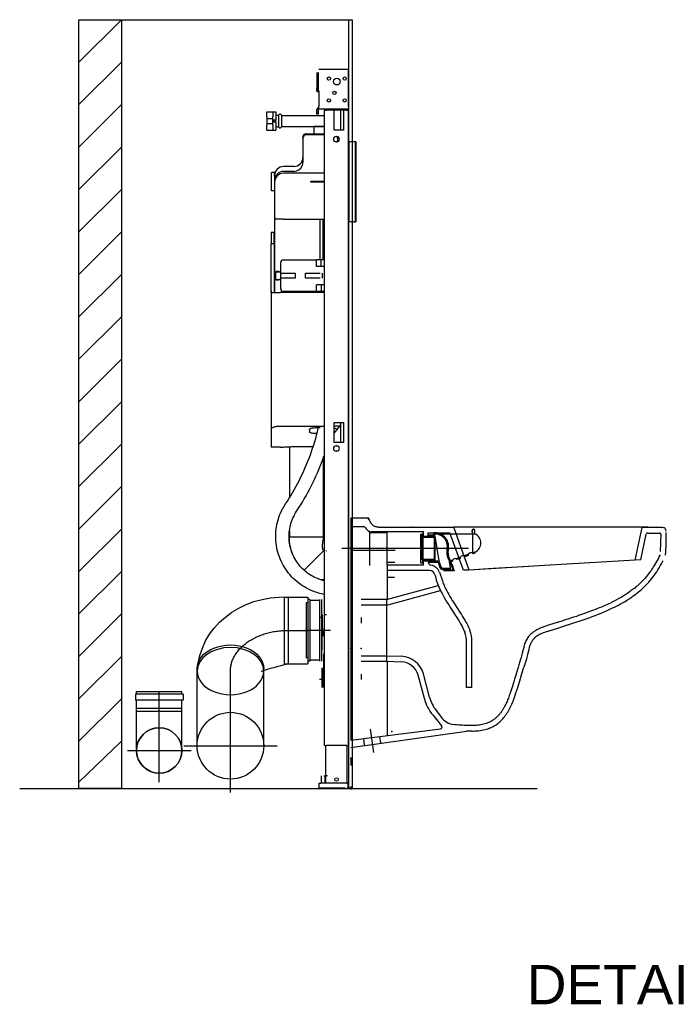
# Model space of a CAD drawing. Header units: millimetres. Extents: x -63669 to 19810, y 5754 to 49638.
# Tile 12 of 16: x 14995 to 16083, y 12553 to 14177. Entities that reach past the tile are written whole.
import ezdxf
from ezdxf.enums import TextEntityAlignment as Align

# ---------------------------------------------------------------- set-up
doc = ezdxf.new("R2010")
doc.units = ezdxf.units.MM
doc.header["$LTSCALE"] = 50
for name, pattern in [('2322109', [10, 5, -2, 1, -2]), ('CENTER2', [28.575, 19.05, -3.175, 3.175, -3.175]), ('DASHED', [0.75, 0.5, -0.25])]:
    doc.linetypes.add(name, pattern=pattern)
doc.layers.add('GEB-BEZUG', color=2, linetype='Continuous', lineweight=25, true_color=0xffff00)
for name, color, linetype in [('LAYER01', 15, 'Continuous'), ('LAYER74', 4, 'DASHED'), ('sanitair', 2, 'Continuous'), ('WL524---_D', 192, 'Continuous'), ('WL524---_HARTLIJN', 7, 'Continuous')]:
    doc.layers.add(name, color=color, linetype=linetype)
doc.styles.add('BURO-018', font='ISO96.shx', dxfattribs={"height": 90})
doc.styles.get("Standard").update_dxf_attribs({"font": 'ARIAL.TTF'})

# ---------------------------------------------------------------- blocks, each defined once
blk = doc.blocks.new('Einfügepunkt')
at = {"layer": 'GEB-BEZUG'}
for p, q in [((-0.7, -0.7), (0.7, 0.7)), ((-0.7, 0.7), (0.7, -0.7))]:
    blk.add_line(p, q, dxfattribs=at)
blk = doc.blocks.new('*U157')
at = {"color": 0, "ltscale": 10}
blk.add_circle((0, 0, 64), 37.5, dxfattribs=at)
at = {"layer": 'WL524---_HARTLIJN', "linetype": 'CENTER2'}
for p, q in [((0, 52.5, 64), (0, -52.5, 64)), ((-52.5, 0, 64), (52.5, 0, 64))]:
    blk.add_line(p, q, dxfattribs=at)
blk.add_circle((0, 0, 64), 0.075, dxfattribs=at)
at = {"layer": 'WL524---_D', "color": 1, "style": 'BURO-018'}
blk.add_attdef('POSNR', text='', height=90, dxfattribs=at).set_placement((0, 0), align=Align.MIDDLE)
blk = doc.blocks.new('*U158')
at = {"color": 0, "ltscale": 10}
for p, q in [((-37.5, 0), (-37.5, 70)), ((-37.5, 70), (37.5, 70)), ((37.5, 0), (37.5, 70))]:
    blk.add_line(p, q, dxfattribs=at)
blk.add_arc((0, 0), 37.5, 0.18, 0, dxfattribs=at)
at = {"layer": 'WL524---_HARTLIJN', "linetype": 'CENTER2'}
blk.add_line((0, 0), (0, 70), dxfattribs=at)
blk.add_circle((0, 0), 0.075, dxfattribs=at)
at = {"layer": 'WL524---_D', "color": 1, "style": 'BURO-018'}
blk.add_attdef('POSNR', text='', height=90, dxfattribs=at).set_placement((0, 0), align=Align.MIDDLE)
blk = doc.blocks.new('*U159')
at = {"color": 0, "ltscale": 10}
for p, q in [((0, 37.5), (18.7, 37.5)), ((0, -37.5), (0, 37.5)), ((28.7, 37.5), (33.2, 37.5)), ((33.2, 37.5), (33.2, -37.5)), ((0, -37.5), (18.7, -37.5)), ((28.7, -37.5), (33.2, -37.5))]:
    blk.add_line(p, q, dxfattribs=at)
at = {"layer": 'WL524---_HARTLIJN', "linetype": 'CENTER2'}
blk.add_line((0, 0), (33.2, 0), dxfattribs=at)
at = {"layer": 'WL524---_D', "color": 1, "style": 'BURO-018'}
blk.add_attdef('POSNR', text='', height=90, dxfattribs=at).set_placement((0, 0), align=Align.MIDDLE)
blk = doc.blocks.new('*U160')
at = {"color": 0, "ltscale": 10}
for p, q in [((1.5, 39.375), (-8.5, 39.375)), ((-8.5, -39.375), (-8.5, 39.375)), ((1.5, -39.375), (1.5, 39.375)), ((1.5, -39.375), (-8.5, -39.375))]:
    blk.add_line(p, q, dxfattribs=at)
at = {"layer": 'WL524---_D', "color": 1, "style": 'BURO-018'}
blk.add_attdef('POSNR', text='', height=90, dxfattribs=at).set_placement((0, 0), align=Align.MIDDLE)
blk = doc.blocks.new('*U161')
at = {"color": 0, "ltscale": 10}
for p, q in [((0, 55, 190.2), (38.8, 55, 190.2)), ((0, -55, 190.2), (0, 55, 190.2)), ((38.8, 55, 190.2), (38.8, -55, 190.2)), ((0, -55, 190.2), (38.8, -55, 190.2))]:
    blk.add_line(p, q, dxfattribs=at)
at = {"layer": 'WL524---_HARTLIJN', "linetype": 'CENTER2'}
blk.add_line((0, 0, 190.2), (38.8, 0, 190.2), dxfattribs=at)
at = {"layer": 'WL524---_D', "color": 1, "style": 'BURO-018'}
blk.add_attdef('POSNR', text='', height=90, dxfattribs=at).set_placement((0, 0), align=Align.MIDDLE)
blk = doc.blocks.new('*U162')
at = {"color": 0, "ltscale": 10}
blk.add_line((55, -95, 190.2), (-55, -95, 190.2), dxfattribs=at)
for start_param, end_param in [(0, 3.141593), (3.141593, 6.283185)]:
    blk.add_ellipse((-67.2, 0, 190.2), major_axis=(0, 55), ratio=0.707107, start_param=start_param, end_param=end_param, dxfattribs=at)
at = {"color": 0, "ltscale": 10, "extrusion": (-4.44748e-48, -2.46519e-32, -1)}
blk.add_ellipse((-77.2, -91.7, 190.2), major_axis=(-16, -146.2), ratio=0.898836, start_param=3.096329, end_param=4.637114, dxfattribs=at)
at = {"color": 0, "ltscale": 10, "extrusion": (-4.10537e-48, -2.46519e-32, -1)}
blk.add_ellipse((-55.8, -97.3, 190.2), major_axis=(11.8, -46.4), ratio=0.029178, start_param=2.725689, end_param=4.669626, dxfattribs=at)
at = {"layer": 'WL524---_HARTLIJN', "linetype": 'CENTER2', "extrusion": (-4.52848e-48, -2.46519e-32, -1)}
blk.add_ellipse((-67.2, -95, 190.2), major_axis=(0, -95), ratio=0.707107, start_param=3.141593, end_param=4.712389, dxfattribs=at)
at = {"layer": 'WL524---_D', "color": 1, "style": 'BURO-018'}
blk.add_attdef('POSNR', text='', height=90, dxfattribs=at).set_placement((0, 0), align=Align.MIDDLE)
blk = doc.blocks.new('*U171')
at = {"color": 0, "ltscale": 10}
for p, q in [((-55, 0), (-55, 127.3)), ((55, 0), (55, 127.3))]:
    blk.add_line(p, q, dxfattribs=at)
at = {"color": 0, "ltscale": 10, "extrusion": (0, 0, -1)}
blk.add_ellipse((0, 127.3), major_axis=(-55, 0), ratio=0.707107, start_param=0, end_param=3.141593, dxfattribs=at)
at = {"layer": 'WL524---_HARTLIJN', "linetype": 'CENTER2'}
blk.add_line((0, 0), (0, 127.3), dxfattribs=at)
blk.add_circle((0, 0), 0.075, dxfattribs=at)
at = {"layer": 'WL524---_D', "color": 1, "linetype": '2322109', "style": 'BURO-018'}
blk.add_attdef('POSNR', text='', height=90, dxfattribs=at).set_placement((0, 0), align=Align.MIDDLE)
blk = doc.blocks.new('*U172')
at = {"color": 0, "ltscale": 10}
blk.add_circle((0, 0, -84), 55, dxfattribs=at)
at = {"layer": 'WL524---_HARTLIJN', "linetype": 'CENTER2'}
for p, q in [((41.1, -65.1, -84), (-41.1, 65.1, -84)), ((-65.1, -41.1, -84), (65.1, 41.1, -84))]:
    blk.add_line(p, q, dxfattribs=at)
blk.add_circle((0, 0, -84), 0.075, dxfattribs=at)
at = {"layer": 'WL524---_D', "color": 1, "linetype": '2322109', "style": 'BURO-018'}
blk.add_attdef('POSNR', text='', height=90, dxfattribs=at).set_placement((0, 0), align=Align.MIDDLE)

msp = doc.modelspace()

# ---------------------------------------------------------------- linework, layer by layer
at = {"color": 7, "ltscale": 0.016363}
msp.add_line((15711.2, 13339.6), (15710.7, 13340.1), dxfattribs=at)
at = {"color": 7}
msp.add_line((15601, 13275.6), (15601, 13251.9), dxfattribs=at)
for p in [(15641, 13340.1), (15541, 13140.1), (15558, 13140.1), (15541, 12959.1), (15541, 12959.1)]:
    msp.add_point(p, dxfattribs=at)
at = {"layer": 'LAYER01', "color": 1, "linetype": 'Continuous'}
msp.add_lwpolyline([(15572.7, 13277), (15572.7, 13332)], dxfattribs=at)
at = {"layer": 'LAYER74', "color": 7, "linetype": 'Continuous'}
for p, q in [((15485, 14089.9), (15485, 14063.9)), ((15487, 14089.9), (15487, 14063.9)), ((15537.5, 14095.1), (15488.5, 14095.1)), ((15537.5, 14034.1), (15537.5, 14095.1)), ((15485, 14063.9), (15487, 14063.9)), ((15485, 14060.1), (15485, 14063.9)), ((15487, 14063.9), (15487, 14060.1)), ((15485, 14060.1), (15485, 14058.1)), ((15487, 14060.1), (15485, 14060.1)), ((15488, 14058.1), (15485, 14058.1)), ((15487, 14060.1), (15488, 14060.1)), ((15488, 14060.1), (15488.5, 14060.1)), ((15488, 14058.1), (15488.5, 14058.1)), ((15488.5, 14060.1), (15488.5, 14034.1)), ((15488, 14032.1), (15488.5, 14032.1)), ((15488.5, 14030.1), (15488.5, 14034.1)), ((15537.5, 14034.1), (15537.5, 14030.1)), ((15402.5, 14025.1), (15412.5, 14025.1)), ((15402.5, 14017.1), (15402.5, 14025.1)), ((15402.5, 14017.1), (15402.5, 14014.4)), ((15402.5, 14014.4), (15402.5, 14005.9)), ((15402.5, 14014.4), (15412.5, 14014.4)), ((15412.5, 14025.1), (15412.5, 14017.1)), ((15412.5, 14025.1), (15417.5, 14025.1)), ((15412.5, 14014.4), (15412.5, 14017.1)), ((15412.5, 14005.9), (15412.5, 14014.4)), ((15417.5, 14025.1), (15417.5, 14011.6)), ((15417.5, 14019.6), (15422.5, 14019.6)), ((15422.5, 14000.1), (15422.5, 14020.1)), ((15427.5, 14019.1), (15425, 14021.3)), ((15427.5, 14001.1), (15427.5, 14019.1)), ((15427.5, 14019.1), (15497.5, 14019.1)), ((15485, 14025.4), (15485, 14029.1)), ((15485, 14021.6), (15485, 14025.4)), ((15485, 14025.4), (15487, 14025.4)), ((15487, 14021.6), (15485, 14021.6)), ((15487, 14029.1), (15487, 14025.4)), ((15487, 14025.4), (15487, 14021.6)), ((15488.5, 14030.1), (15488, 14030.1)), ((15488.5, 14030.1), (15498, 14030.1)), ((15497.5, 14028.1), (15498, 14028.1)), ((15497.5, 12980.1), (15497.5, 14028.1)), ((15498, 14028.1), (15498, 14030.1)), ((15498, 14030.1), (15537.5, 14030.1)), ((15498.5, 14028.1), (15498, 14028.1)), ((15498.5, 14028.1), (15501, 14028.1)), ((15513.7, 14028.1), (15501, 14028.1)), ((15529.3, 14028.1), (15513.7, 14028.1)), ((15513.7, 13995.1), (15513.7, 14028.1)), ((15524, 14028.1), (15524, 13995.1)), ((15529.3, 14028.1), (15529.3, 13995.1)), ((15534, 14028.1), (15529.3, 14028.1)), ((15534, 14028.1), (15536.4, 14028.1)), ((15537.5, 14028.1), (15536.4, 14028.1)), ((15537.5, 14030.1), (15537.5, 14028.1)), ((15537.5, 12980.1), (15537.5, 14028.1)), ((15402.5, 14005.9), (15412.5, 14005.9)), ((15402.5, 14005.9), (15402.5, 14003.1)), ((15402.5, 13995.1), (15402.5, 14003.1)), ((15414.8, 14011.6), (15412.5, 14011.6)), ((15412.5, 14008.6), (15414.8, 14008.6)), ((15412.5, 14003.1), (15412.5, 14005.9)), ((15412.5, 14003.1), (15412.5, 13995.1)), ((15417.5, 14011.6), (15414.8, 14011.6)), ((15414.8, 14008.6), (15414.8, 14011.6)), ((15414.8, 14008.6), (15417.5, 14008.6)), ((15417.5, 14010.1), (15417.5, 14011.6)), ((15417.5, 14008.6), (15417.5, 14010.1)), ((15417.5, 14008.6), (15417.5, 13995.1)), ((15417.5, 14000.6), (15422.5, 14000.6)), ((15427.5, 14001.1), (15425, 13999)), ((15427.5, 14001.1), (15497.5, 14001.1)), ((15480.8, 14001.1), (15480.7, 14001)), ((15497.5, 14001), (15480.7, 14001)), ((15480.7, 13989.1), (15480.7, 14001)), ((15402.5, 13995.1), (15412.5, 13995.1)), ((15412.5, 13995.1), (15417.5, 13995.1)), ((15462.2, 13982.1), (15462.2, 13984.1)), ((15462.2, 13982.1), (15462.2, 13942.1)), ((15467.2, 13989.1), (15497.5, 13989.1)), ((15497.5, 13987.1), (15467.2, 13987.1)), ((15529.3, 13995.1), (15513.7, 13995.1)), ((15516.7, 13984.4), (15518.2, 13984.4)), ((15519.2, 13984.1), (15519.2, 13982.1)), ((15519.2, 13982.1), (15519.2, 13976)), ((15518.2, 13975.9), (15516.7, 13975.9)), ((15537.5, 13977.1), (15538.2, 13977.1)), ((15538.2, 13975.1), (15543.2, 13977.1)), ((15538.2, 13843.1), (15538.2, 13977.1)), ((15543.2, 13975.1), (15548.2, 13977.1)), ((15543.2, 13977.1), (15543.2, 13843.1)), ((15548.2, 13977.1), (15548.2, 13843.1)), ((15548.2, 13975.1), (15550.2, 13975.9)), ((15550.2, 13844.3), (15550.2, 13975.9)), ((15447.2, 13935.1), (15430.2, 13935.1)), ((15410.2, 13895.1), (15410.2, 13925.1)), ((15415.2, 13925.1), (15410.2, 13925.1)), ((15415.2, 13920.1), (15415.2, 13925.1)), ((15415.2, 13920.1), (15415.2, 13912.1)), ((15447.2, 13927.1), (15430.2, 13927.1)), ((15497.5, 13924.1), (15430.2, 13924.1)), ((15415.2, 13912.1), (15415.2, 13909.1)), ((15415.2, 13909.1), (15415.2, 13851.6)), ((15474.9, 13909.4), (15474.9, 13910.9)), ((15474.9, 13910.9), (15497.5, 13910.9)), ((15497.5, 13909.4), (15474.9, 13909.4)), ((15415.2, 13895.1), (15410.2, 13895.1)), ((15415.2, 13851.6), (15415.2, 13727.3)), ((15430.2, 13848.1), (15419.8, 13848.1)), ((15430.2, 13848.1), (15497.5, 13848.1)), ((15490.6, 13781.1), (15490.6, 13848.1)), ((15495.2, 13848.1), (15495.2, 13781.1)), ((15537.5, 13843.1), (15538.2, 13843.1)), ((15538.2, 13845.1), (15543.2, 13843.1)), ((15543.2, 13845.1), (15548.2, 13843.1)), ((15548.2, 13845.1), (15550.2, 13844.3)), ((15409.7, 13826.1), (15409.7, 13807.7)), ((15414.7, 13826.1), (15409.7, 13826.1)), ((15414.7, 13807.7), (15414.7, 13826.1)), ((15409.7, 13732.1), (15409.7, 13807.7)), ((15414.7, 13807.7), (15409.7, 13807.7)), ((15414.7, 13807.7), (15414.7, 13732.1)), ((15425.5, 13759.1), (15425.5, 13777.1)), ((15429.5, 13781.1), (15484.7, 13781.1)), ((15492, 13781.1), (15484.7, 13781.1)), ((15484.7, 13770.1), (15484.7, 13781.1)), ((15492, 13770.1), (15492, 13781.1)), ((15497.5, 13781.1), (15492, 13781.1)), ((15417.6, 13761.6), (15423.8, 13761.6)), ((15417.6, 13748.7), (15417.6, 13761.6)), ((15425.3, 13761.4), (15425.5, 13761.4)), ((15425.5, 13759.1), (15449.5, 13759.1)), ((15425.5, 13751.1), (15425.5, 13759.1)), ((15449.5, 13759.1), (15449.5, 13751.1)), ((15466.5, 13751.1), (15466.5, 13759.1)), ((15466.5, 13759.1), (15490.5, 13759.1)), ((15492, 13770.1), (15484.7, 13770.1)), ((15497.5, 13770.1), (15492, 13770.1)), ((15494, 13759.1), (15494, 13751.1)), ((15417.6, 13748.7), (15423.8, 13748.7)), ((15425.3, 13748.9), (15425.5, 13748.9)), ((15425.5, 13733.1), (15425.5, 13751.1)), ((15449.5, 13751.1), (15425.5, 13751.1)), ((15490.5, 13751.1), (15466.5, 13751.1)), ((15492, 13740.1), (15484.7, 13740.1)), ((15484.7, 13729.1), (15484.7, 13740.1)), ((15492, 13740.1), (15492, 13729.1)), ((15497.5, 13740.1), (15492, 13740.1)), ((15409.7, 13729.9), (15409.7, 13732.1)), ((15409.7, 13729.9), (15409.7, 13502.1)), ((15410.4, 13727.1), (15424.7, 13727.1)), ((15414.7, 13732.1), (15414.7, 13729.9)), ((15497.5, 13727.1), (15424.7, 13727.1)), ((15484.7, 13729.1), (15429.5, 13729.1)), ((15492, 13729.1), (15484.7, 13729.1)), ((15490.6, 13727.1), (15490.6, 13729.1)), ((15497.5, 13729.1), (15492, 13729.1)), ((15495.2, 13729.1), (15495.2, 13727.1)), ((15513.7, 13513.1), (15529.3, 13513.1)), ((15513.7, 13480.1), (15513.7, 13513.1)), ((15524, 13513.1), (15524, 13480.1)), ((15529.3, 13513.1), (15529.3, 13480.1)), ((15409.7, 13502.1), (15409.7, 13472.1)), ((15424.7, 13507.1), (15497.5, 13507.1)), ((15472.7, 13501.2), (15472.7, 13497.5)), ((15482.7, 13504.4), (15490.8, 13504.4)), ((15485.4, 13494.7), (15482.7, 13494.7)), ((15522.6, 13507.1), (15513.7, 13507.1)), ((15518.1, 13501.5), (15513.7, 13496)), ((15522.6, 13507.1), (15518.1, 13501.5)), ((15524, 13508.8), (15522.6, 13507.1)), ((15529.3, 13480.1), (15513.7, 13480.1)), ((15425.2, 13472.1), (15409.7, 13472.1)), ((15439.7, 13472.9), (15439.7, 13388.4)), ((15516.7, 13474.4), (15518.2, 13474.4)), ((15518.2, 13465.9), (15516.7, 13465.9)), ((15495.7, 13453.8), (15495.7, 13324.3)), ((15439.7, 13333.5), (15439.7, 13324.3)), ((15439.7, 13324.3), (15495.7, 13324.3)), ((15464, 13269.3), (15496.4, 13301.7)), ((15494.5, 13174.1), (15494.5, 13196.1)), ((15498, 13196.1), (15501, 13196.1)), ((15494.5, 13169.5), (15494.5, 13174.1)), ((15493.2, 13165.1), (15493.2, 13162.6)), ((15497.5, 13165.1), (15493.2, 13165.1)), ((15493.2, 13162.6), (15493.2, 13161.6)), ((15497.5, 13162.6), (15493.2, 13162.6)), ((15493.2, 13161.6), (15493.2, 13137.9)), ((15493.2, 13161.6), (15496, 13161.6)), ((15496, 13131.6), (15496, 13107.9)), ((15497.5, 13127.6), (15496, 13127.6)), ((15493.2, 13107.9), (15496, 13107.9)), ((15493.2, 13107.9), (15493.2, 13076.1)), ((15496, 13076.1), (15496, 13107.9)), ((15497.5, 12980.1), (15501, 12980.1)), ((15500, 12918.1), (15500, 12980.1)), ((15534, 12980.1), (15501, 12980.1)), ((15534, 12980.1), (15537.5, 12980.1)), ((15535, 12918.1), (15535, 12980.1)), ((15493, 12918.1), (15493, 12930.1)), ((15496.5, 12930.1), (15499, 12930.1)), ((15499, 12918.1), (15499, 12930.1)), ((15502.5, 12930.1), (15499, 12930.1)), ((15489, 12918.1), (15491.5, 12918.1)), ((15489, 12910.1), (15489, 12918.1)), ((15532, 12910.1), (15489, 12910.1)), ((15534.5, 12918.1), (15491.5, 12918.1)), ((15534.5, 12918.1), (15537, 12918.1)), ((15540, 12910.1), (15535, 12910.1)), ((15537, 12910.1), (15537, 12918.1)), ((15538, 12910.1), (15540.5, 12910.1)), ((15541, 12912.6), (15541, 12907.6))]:
    msp.add_line(p, q, dxfattribs=at)
at = {"layer": 'LAYER74', "color": 1, "linetype": 'Continuous'}
for p, q in [((15470.2, 13221.1), (15470.2, 13119.1)), ((15473.7, 13221.1), (15470.2, 13221.1)), ((15473.7, 13221.1), (15473.7, 13119.1)), ((15489.2, 13219.2), (15473.7, 13219.2)), ((15489.2, 13221.1), (15489.2, 13119.1)), ((15492.7, 13221.1), (15492.7, 13119.1)), ((15467.4, 13215.3), (15467.4, 13124.9)), ((15470.2, 13215.3), (15467.4, 13215.3)), ((15467.4, 13215.3), (15467.4, 13124.9)), ((15492.7, 13191.1), (15489.2, 13191.1)), ((15494.5, 13189.2), (15492.7, 13189.2)), ((15507.6, 13170.1), (15466.3, 13170.1)), ((15470.2, 13124.9), (15467.4, 13124.9)), ((15473.7, 13119.1), (15470.2, 13119.1)), ((15489.2, 13121), (15473.7, 13121)), ((15492.7, 13089.1), (15489.2, 13089.1)), ((15493.2, 13091), (15492.7, 13091))]:
    msp.add_line(p, q, dxfattribs=at)
for points in [[(15162.5, 14177.2), (15092.5, 14107.2)], [(15162.5, 14177.2), (15543.5, 14176.9)], [(15537.5, 14176.9), (15537.5, 12909.5)], [(15543.5, 14176.9), (15543.5, 12909.5)], [(15162.5, 14107.2), (15092.5, 14037.2)], [(15162.5, 14037.2), (15092.5, 13967.2)], [(15162.5, 13967.2), (15092.5, 13897.2)], [(15162.5, 13897.2), (15092.5, 13827.2)], [(15162.5, 13827.2), (15092.5, 13757.2)], [(15162.5, 13757.2), (15092.5, 13687.2)], [(15162.5, 13687.2), (15092.5, 13617.2)], [(15162.5, 13617.2), (15092.5, 13547.2)], [(15162.5, 13547.2), (15092.5, 13477.2)], [(15162.5, 13477.2), (15092.5, 13407.2)], [(15162.5, 13407.2), (15092.5, 13337.2)], [(15162.5, 13337.2), (15092.5, 13267.2)], [(15162.5, 13267.2), (15092.5, 13197.2)], [(15162.5, 13197.2), (15092.5, 13127.2)], [(15541, 13199.6), (15541, 13080.6)], [(15162.5, 13127.2), (15092.5, 13057.2)], [(15162.5, 13057.2), (15092.5, 12987.2)], [(15162.5, 12987.2), (15092.5, 12919.5)]]:
    msp.add_lwpolyline(points, dxfattribs=at)
at = {"layer": 'LAYER74', "color": 2, "linetype": 'Continuous'}
msp.add_lwpolyline([(15162.5, 12909.5), (15092.5, 12909.5), (15092.5, 14177.2), (15162.5, 14177.2)], close=True, dxfattribs=at)
msp.add_lwpolyline([(14994.7, 12909.5), (15848.9, 12909.5)], dxfattribs=at)
at = {"layer": 'LAYER74', "color": 7, "linetype": 'Continuous'}
for centre, radius in [((15505, 14080.1), 2.7), ((15518, 14075.1), 5.5), ((15531, 14080.1), 2.7), ((15505, 14044.1), 2.7), ((15514, 14056.6), 2.7), ((15531, 14044.1), 2.7), ((15517.5, 12924.1), 3)]:
    msp.add_circle(centre, radius, dxfattribs=at)
for centre, radius, start, end in [((15488, 14029.1), 3, 90, 180), ((15424, 14020.1), 1.5, 49.7189, 180), ((15488, 14029.1), 1, 90, 180), ((15424, 14000.1), 1.5, 180, 310.2811), ((15467.2, 13984.1), 5, 90, 180), ((15467.2, 13982.1), 5, 90, 180), ((15516.7, 13980.1), 4.25, 90, 270), ((15518.2, 13980.1), 4.25, 270, 90), ((15514.2, 13982.1), 5, 0, 26.469), ((15514.2, 13984.1), 5, 0, 1.6381), ((15447.2, 13950.1), 15, 270, 0), ((15430.2, 13920.1), 15, 90, 180), ((15447.2, 13942.1), 15, 270, 336.9361), ((15447.2, 13942.1), 15, 336.9361, 0), ((15430.2, 13912.1), 15, 90, 180), ((15430.2, 13909.1), 15, 90, 180), ((15418.7, 13851.6), 3.5, 180, 229.2914), ((15429.5, 13777.1), 4, 90, 180), ((15429.5, 13733.1), 4, 180, 270), ((15516.7, 13470.1), 4.25, 90, 270), ((15518.2, 13470.1), 4.25, 270, 90), ((15501.2, 13303), 1.85, 225, 263.7937), ((15497.7, 13303), 49.2, 258.0151, 269.7669)]:
    msp.add_arc(centre, radius, start, end, dxfattribs=at)
for centre, major_axis, start_param, end_param in [((15476.7, 13140.1), (0, 56), 5.28723, 5.364766), ((15498.5, 13175.4), (0, 9), 2.145637, 2.851063), ((15476.7, 13140.1), (0, 53.4), 5.28723, 5.296731), ((15498.5, 13175.4), (0, 11.6), 2.145637, 2.918397)]:
    msp.add_ellipse(centre, major_axis=major_axis, ratio=0.4, start_param=start_param, end_param=end_param, dxfattribs=at)
for points, knots in [([(15419.8, 13848.1), (15419.7, 13848.1), (15419.6, 13848.1), (15418.7, 13848.1), (15418.1, 13848.2), (15417, 13848.5), (15416.7, 13848.7), (15416.4, 13849)], [1.1596371, 1.1596371, 1.1596371, 1.1596371, 1.1939087, 1.1939087, 1.5264128, 1.5264128, 1.7874623, 1.7874623, 1.7874623, 1.7874623]), ([(15417.6, 13761.6), (15417.9, 13761.9), (15418.2, 13762.2), (15418.9, 13762.5), (15419.4, 13762.6), (15420.5, 13762.6), (15421.2, 13762.5), (15422.5, 13762.1), (15423.1, 13761.9), (15423.7, 13761.6)], [0.332856, 0.332856, 0.332856, 0.332856, 0.5006297, 0.5006297, 0.6890824, 0.6890824, 0.9390304, 0.9390304, 1.1428765, 1.1428765, 1.1428765, 1.1428765]), ([(15423.7, 13761.6), (15423.7, 13761.6), (15423.8, 13761.6), (15424.1, 13761.5), (15424.3, 13761.4), (15424.8, 13761.4), (15425.1, 13761.4), (15425.5, 13761.4)], [0.8625651, 0.8625651, 0.8625651, 0.8625651, 0.880035, 0.880035, 0.9491265, 0.9491265, 1.0527101, 1.0527101, 1.0527101, 1.0527101]), ([(15423.7, 13748.6), (15423.2, 13748.4), (15422.8, 13748.2), (15421.4, 13747.8), (15420.6, 13747.6), (15419.4, 13747.6), (15418.9, 13747.7), (15418.1, 13748.1), (15417.8, 13748.3), (15417.6, 13748.7)], [2.2525557, 2.2525557, 2.2525557, 2.2525557, 2.4062753, 2.4062753, 2.7074884, 2.7074884, 2.9049372, 2.9049372, 3.0642227, 3.0642227, 3.0642227, 3.0642227]), ([(15425.5, 13748.9), (15425.1, 13748.9), (15424.8, 13748.9), (15424.3, 13748.8), (15424.1, 13748.7), (15423.8, 13748.7), (15423.7, 13748.6), (15423.7, 13748.6)], [0.4554321, 0.4554321, 0.4554321, 0.4554321, 0.5590157, 0.5590157, 0.6281072, 0.6281072, 0.645577, 0.645577, 0.645577, 0.645577]), ([(15410.4, 13727.1), (15410.2, 13727.1), (15410, 13727.2), (15409.8, 13727.7), (15409.7, 13728.1), (15409.7, 13728.9), (15409.7, 13729.4), (15409.7, 13729.9)], [2.3674867, 2.3674867, 2.3674867, 2.3674867, 2.5590907, 2.5590907, 2.7506946, 2.7506946, 2.9121624, 2.9121624, 2.9121624, 2.9121624]), ([(15414.7, 13729.9), (15414.7, 13729.4), (15414.7, 13728.9), (15414.8, 13728.1), (15414.9, 13727.7), (15415.2, 13727.2), (15415.5, 13727.1), (15415.8, 13727.1)], [0.2159614, 0.2159614, 0.2159614, 0.2159614, 0.378202, 0.378202, 0.5743889, 0.5743889, 0.7705758, 0.7705758, 0.7705758, 0.7705758]), ([(15409.7, 13502.1), (15409.7, 13502.7), (15410.1, 13503.4), (15411.6, 13504.6), (15412.8, 13505.2), (15414.8, 13505.9), (15415.6, 13506.1), (15417.2, 13506.4), (15418.1, 13506.6), (15419.9, 13506.8), (15420.8, 13506.9), (15422.8, 13507.1), (15423.7, 13507.1), (15424.7, 13507.1)], [-2.320696, -2.320696, -2.320696, -2.320696, -1.724235, -1.724235, -1.127774, -1.127774, -0.84583, -0.84583, -0.563887, -0.563887, -0.281943, -0.281943, 0, 0, 0, 0]), ([(15433.4, 13378.6), (15441.8, 13391.2), (15449.4, 13404.4), (15463.1, 13431.5), (15469.2, 13445.4), (15479.6, 13474), (15484, 13488.5), (15487.6, 13503.7), (15487.7, 13504), (15487.8, 13504.4)], [5.6974998, 5.6974998, 5.6974998, 5.6974998, 5.8146369, 5.8146369, 5.931774, 5.931774, 6.0489111, 6.0489111, 6.0517889, 6.0517889, 6.0517889, 6.0517889]), ([(15472.7, 13501.2), (15472.7, 13501.6), (15472.9, 13502), (15474, 13502.8), (15474.8, 13503.2), (15476.6, 13503.7), (15477.7, 13504), (15480.1, 13504.3), (15481.4, 13504.4), (15482.7, 13504.4)], [-1.544883, -1.544883, -1.544883, -1.544883, -1.148335, -1.148335, -0.751788, -0.751788, -0.375894, -0.375894, 0, 0, 0, 0]), ([(15482.7, 13494.7), (15481.4, 13494.7), (15480.1, 13494.8), (15477.7, 13495.1), (15476.5, 13495.3), (15474.8, 13495.8), (15474, 13496.1), (15472.9, 13496.8), (15472.7, 13497.2), (15472.7, 13497.5)], [3.076716, 3.076716, 3.076716, 3.076716, 3.452552, 3.452552, 3.828387, 3.828387, 4.220917, 4.220917, 4.613447, 4.613447, 4.613447, 4.613447]), ([(15513.7, 13503.9), (15514.2, 13503.7), (15514.7, 13503.6), (15516.1, 13503.2), (15516.9, 13502.8), (15517.8, 13502.1), (15518, 13501.8), (15518.1, 13501.5)], [0.559807, 0.559807, 0.559807, 0.559807, 0.7517877, 0.7517877, 1.1483354, 1.1483354, 1.4346918, 1.4346918, 1.4346918, 1.4346918]), ([(15425.2, 13472.1), (15425.2, 13472.1), (15425.4, 13472.1), (15426.5, 13472.2), (15427.3, 13472.3), (15429.5, 13472.4), (15430.9, 13472.5), (15434, 13472.6), (15435.7, 13472.7), (15439.5, 13472.9), (15441.6, 13473), (15446.3, 13473.2), (15448.8, 13473.3), (15454, 13473.4), (15456.8, 13473.4), (15462.3, 13473.5), (15465, 13473.5), (15467.7, 13473.5), (15470.4, 13473.5), (15473.1, 13473.5), (15477, 13473.5), (15478.1, 13473.4), (15479.2, 13473.4)], [-6.405724, -6.405724, -6.405724, -6.405724, -5.605009, -5.605009, -4.804294, -4.804294, -4.003578, -4.003578, -3.202863, -3.202863, -2.402147, -2.402147, -1.601432, -1.601432, -0.800716, -0.800716, 0, 0, 0, 0.800716, 0.800716, 1.122705, 1.122705, 1.122705, 1.122705]), ([(15451.7, 13366.4), (15460.6, 13379.8), (15468.6, 13393.7), (15483.1, 13422.3), (15489.5, 13437.1), (15495.9, 13454.4), (15496.7, 13456.6), (15497.5, 13458.9)], [5.6974998, 5.6974998, 5.6974998, 5.6974998, 5.8146369, 5.8146369, 5.931774, 5.931774, 5.9492615, 5.9492615, 5.9492615, 5.9492615]), ([(15497.5, 13229.4), (15490.9, 13230.6), (15484.5, 13232.4), (15468.8, 13238.6), (15459.8, 13244), (15443.9, 13257.3), (15437.1, 13265.2), (15426.2, 13282.9), (15422.2, 13292.5), (15417.4, 13312.7), (15416.7, 13323.1), (15418.5, 13343.7), (15421, 13353.9), (15427.4, 13368.7), (15430.2, 13373.8), (15433.4, 13378.6)], [1.743831, 1.743831, 1.743831, 1.743831, 1.948962, 1.948962, 2.268958, 2.268958, 2.588957, 2.588957, 2.908959, 2.908959, 3.228965, 3.228965, 3.548971, 3.548971, 3.727278, 3.727278, 3.727278, 3.727278]), ([(15497.5, 13251.8), (15493.6, 13252.7), (15489.9, 13253.9), (15478.8, 13258.4), (15471.8, 13262.5), (15459.6, 13272.9), (15454.4, 13279), (15446, 13292.7), (15443, 13300.2), (15439.3, 13315.8), (15438.8, 13323.8), (15440.2, 13339.8), (15442.3, 13347.6), (15447.2, 13359), (15449.3, 13362.8), (15451.7, 13366.4)], [1.795366, 1.795366, 1.795366, 1.795366, 1.953099, 1.953099, 2.273106, 2.273106, 2.593108, 2.593108, 2.913103, 2.913103, 3.233095, 3.233095, 3.553086, 3.553086, 3.727278, 3.727278, 3.727278, 3.727278]), ([(15444, 13298.7), (15442.4, 13303.3), (15441.2, 13308.1), (15440, 13316.7), (15439.7, 13320.5), (15439.7, 13324.3)], [3.605315, 3.605315, 3.605315, 3.605315, 5.066776, 5.066776, 6.21062, 6.21062, 6.21062, 6.21062]), ([(15495.7, 13324.3), (15495.7, 13322.5), (15495.4, 13320.6), (15494.5, 13315.5), (15493.6, 13312.1), (15493.7, 13307.6), (15493.8, 13306.4), (15494.4, 13304.6), (15494.7, 13303.9), (15495.4, 13302.7), (15495.9, 13302.2), (15496.4, 13301.7)], [0, 0, 0, 0, 0.560866, 0.560866, 1.565716, 1.565716, 1.92798, 1.92798, 2.13181, 2.13181, 2.34786, 2.34786, 2.34786, 2.34786])]:
    msp.add_open_spline(points, degree=3, knots=knots, dxfattribs=at)
at = {"layer": 'sanitair'}
for p, q in [((15571, 13355.1), (15541, 13355.1)), ((15541, 13355.1), (15541, 13343.1)), ((15572, 13351.6), (15568.4, 13355.1)), ((15541, 13343.1), (15541, 12989.1)), ((15563.9, 13340.9), (15541, 13340.9)), ((15601, 13332.6), (15575, 13332.6)), ((15587, 13340.1), (15711, 13340.1)), ((15601, 13305.1), (15601, 13332.6)), ((15661, 13332.6), (15601, 13332.6)), ((15661, 13325.6), (15661, 13332.6)), ((15861, 13340.1), (15711, 13340.1)), ((15736.7, 13269.6), (15711, 13340.1)), ((15861, 13340.1), (15711, 13340.1)), ((16031, 13340.1), (15861, 13340.1)), ((16031, 13340.1), (15861, 13340.1)), ((16010.3, 13285.8), (16021.7, 13339.6)), ((16055.7, 13339.6), (16021.7, 13339.6)), ((15601, 13331.1), (15575.1, 13331.1)), ((15601, 13305.1), (15601, 13327.6)), ((15656, 13328.6), (15658, 13328.6)), ((15656, 13328.6), (15656, 13307.1)), ((15658, 13323.1), (15656, 13325.1)), ((15658, 13328.6), (15658, 13323.1)), ((15658, 13328.6), (15660, 13328.6)), ((15680, 13323.1), (15658, 13323.1)), ((15658, 13323.1), (15658, 13307.1)), ((15660, 13328.6), (15659, 13328.6)), ((15660, 13328.6), (15660, 13325.6)), ((15660, 13284.1), (15660, 13326.1)), ((15660, 13325.6), (15669, 13325.6)), ((15660, 13325.6), (15660, 13284.6)), ((15661, 13325.6), (15669, 13325.6)), ((15661, 13325.6), (15669, 13325.6)), ((15669, 13331.1), (15704.7, 13331.1)), ((15669, 13325.6), (15669, 13331.1)), ((15669, 13327.6), (15678, 13327.6)), ((15669, 13327.6), (15669, 13325.6)), ((15669, 13325.6), (15678, 13325.6)), ((15677.5, 13325.6), (15677.5, 13324.1)), ((15677.5, 13325.6), (15679, 13324.1)), ((15677.5, 13324.1), (15680, 13324.1)), ((15678, 13331.3), (15683, 13331.3)), ((15678, 13327.6), (15678, 13331.3)), ((15678, 13327.6), (15678, 13325.6)), ((15678, 13325.6), (15680, 13325.6)), ((15679, 13286.1), (15679, 13324.1)), ((15680, 13325.6), (15680, 13329.7)), ((15682.6, 13329.2), (15680, 13329.7)), ((15680, 13329.3), (15683, 13329.3)), ((15680, 13327.8), (15680, 13329.3)), ((15680, 13325.6), (15686.5, 13284.6)), ((15680, 13324.1), (15680, 13323.1)), ((15680, 13323.1), (15680, 13287.1)), ((15683, 13331.3), (15683, 13329.3)), ((15683, 13329.3), (15716.7, 13329.3)), ((15727.3, 13269.1), (15704.7, 13331.1)), ((15716.7, 13329.3), (15746, 13329.3)), ((16019.6, 13286.3), (16028.6, 13329)), ((16030.6, 13330.6), (16050.7, 13330.6)), ((16052.7, 13328.6), (16051.8, 13300.4)), ((15541, 13302.1), (15601.5, 13302.1)), ((15601, 13277.6), (15601, 13305.1)), ((15656, 13307.1), (15658, 13307.1)), ((15656, 13303.1), (15656, 13285.1)), ((15658, 13303.1), (15656, 13303.1)), ((15658, 13307.1), (15658, 13303.1)), ((15658, 13303.1), (15658, 13287.1)), ((15658, 13287.1), (15656, 13285.1)), ((15656, 13285.1), (15656, 13281.6)), ((15680, 13287.1), (15658, 13287.1)), ((15660, 13284.6), (15669, 13284.6)), ((15660, 13281.6), (15660, 13284.6)), ((15661, 13284.6), (15669, 13284.6)), ((15661, 13277.6), (15661, 13284.6)), ((15661, 13284.6), (15669, 13284.6)), ((15669, 13284.6), (15669, 13282.4)), ((15669, 13284.6), (15669, 13282.6)), ((15669, 13284.6), (15669, 13282.4)), ((15669, 13284.6), (15677.5, 13284.6)), ((15669, 13284.6), (15669, 13282.6)), ((15677.5, 13286.1), (15677.5, 13284.6)), ((15680, 13286.1), (15677.5, 13286.1)), ((15677.5, 13284.6), (15679, 13286.1)), ((15677.5, 13284.6), (15686.5, 13284.6)), ((15680, 13287.1), (15680, 13286.1)), ((15686.5, 13284.6), (15689.8, 13274.7)), ((16019.6, 13286.3), (15861, 13277)), ((16019.6, 13286.3), (15861, 13277)), ((15661, 13277.6), (15601, 13277.6)), ((15601, 13277.6), (15601, 13268.6)), ((15671.2, 13268.6), (15601, 13268.6)), ((15601, 13268.6), (15601, 13221.4)), ((15656, 13281.6), (15660, 13281.6)), ((15669, 13282.6), (15685, 13282.6)), ((15685, 13282.6), (15687.9, 13274)), ((15692.6, 13272.6), (15699.8, 13272.6)), ((15692.6, 13270.6), (15700, 13270.6)), ((15694, 13270.6), (15694.7, 13268.6)), ((15694.7, 13268.6), (15709.9, 13268.6)), ((15699.8, 13272.5), (15699.7, 13272.6)), ((15700, 13270.6), (15699.8, 13272.6)), ((15699.8, 13272.6), (15705.7, 13272.6)), ((15700, 13270.6), (15706, 13270.6)), ((15709.9, 13268.6), (15712, 13268.6)), ((15736.7, 13269.6), (15727.3, 13269.1)), ((15861, 13277), (15736.7, 13269.6)), ((15776, 13272), (15736.7, 13269.6)), ((15825.9, 13274.9), (15776, 13272)), ((15861, 13277), (15825.9, 13274.9)), ((15687.2, 13266.1), (15692.2, 13251.6)), ((15600, 13221.1), (15685.4, 13244)), ((15604.3, 13212.9), (15689.1, 13235.7)), ((15685.4, 13244), (15689.1, 13235.7)), ((15600, 13221.1), (15558, 13221.1)), ((15600, 13221.1), (15600, 13212.1)), ((15558, 13212.1), (15600, 13212.1)), ((15600, 13212.1), (15600, 13128.1)), ((15558, 13191.1), (15558, 13182.1)), ((15558, 13191.1), (15558, 13182.1)), ((15732, 13076.1), (15732, 13150.6)), ((15741, 13142.1), (15741, 13152.2)), ((15741, 13076.1), (15741, 13142.1)), ((15558, 13128.1), (15600, 13128.1)), ((15600, 13128.1), (15600, 13119.1)), ((15600, 13128.1), (15624.5, 13127.3)), ((15558, 13119.1), (15600, 13119.1)), ((15600, 13119.1), (15624.2, 13118.3)), ((15601, 13119.1), (15601, 12996.6)), ((15558, 13098.1), (15558, 13089.1)), ((15662.5, 13057.5), (15652.1, 13096)), ((15671.2, 13059.8), (15660.8, 13098.4)), ((15741, 13076.1), (15732, 13076.1)), ((15676.2, 13030.6), (15691, 13012.5)), ((15681.9, 13038), (15690.7, 13026.4)), ((15541, 12989.1), (15689, 13007.6)), ((15740.9, 13013.1), (15732, 13013.1)), ((15541, 12977.1), (15732, 13004.1)), ((15561.8, 12991.7), (15563.4, 12980.3)), ((15588.4, 12995), (15589.9, 12984)), ((15741, 13004.1), (15732, 13004.1)), ((15541, 12959.1), (15541, 12947.1))]:
    msp.add_line(p, q, dxfattribs=at)
at = {"layer": 'sanitair', "color": 6}
for p, q in [((15741.6, 13331.3), (15741.6, 13334.8)), ((15742, 13331.3), (15742, 13334.8)), ((15746, 13331.3), (15746, 13334.8)), ((15661.5, 13324.1), (15660, 13325.6)), ((15677.5, 13324.1), (15661.5, 13324.1)), ((15742, 13331.1), (15742, 13298.6)), ((15746, 13329.3), (15746, 13331.3)), ((15601.5, 13302.1), (15614.1, 13302.1)), ((15661.5, 13286.1), (15660, 13284.6)), ((15677.5, 13286.1), (15661.5, 13286.1)), ((15709, 13285.9), (15705.7, 13284.7)), ((15708.4, 13283.7), (15706.5, 13283)), ((15722.1, 13290.8), (15715, 13288.1)), ((15721.5, 13288.6), (15716.8, 13286.9)), ((15730.1, 13293.7), (15728.1, 13293)), ((15730.7, 13292), (15730, 13291.7)), ((15735.5, 13295.7), (15730.1, 13293.7)), ((15734.7, 13293.4), (15730.7, 13292)), ((15742.2, 13298.2), (15741.2, 13297.8)), ((15742, 13298.6), (15742.2, 13298.2)), ((15746, 13299.1), (15742.2, 13298.2)), ((15746, 13297.6), (15743.1, 13296.5)), ((15746, 13299.1), (15746, 13297.6)), ((15601, 13282.6), (15613.8, 13282.6)), ((15659, 13281.7), (15658.9, 13281.6)), ((15601, 13257.6), (15613.4, 13257.6)), ((15573.1, 13007.4), (15578.6, 12968.4))]:
    msp.add_line(p, q, dxfattribs=at)
at = {"layer": 'sanitair', "color": 6, "linetype": 'CENTER2'}
msp.add_line((15735.6, 13305.1), (15526.4, 13305.1), dxfattribs=at)
at = {"layer": 'sanitair'}
for points in [[(15587, 13340.1), (15586.3, 13340.1), (15585.4, 13340.2), (15584.4, 13340.3), (15583.4, 13340.6), (15582.4, 13340.9), (15581.5, 13341.2), (15580.5, 13341.6), (15579.6, 13342.1), (15578.7, 13342.7), (15577.9, 13343.3), (15577.1, 13343.9), (15576.4, 13344.6), (15575.7, 13345.4), (15575, 13346.2), (15574.4, 13347), (15573.8, 13347.8), (15573.3, 13348.7), (15572.8, 13349.6), (15572.4, 13350.5), (15572, 13351.5), (15571.7, 13352.5), (15571.4, 13353.4), (15571.1, 13354.4), (15571, 13355.1)], [(15709.9, 13268.6), (15709.7, 13269.6), (15709.4, 13270.6), (15708.7, 13272.6), (15708, 13274.6), (15707.2, 13276.7), (15706.9, 13277.3), (15705.9, 13279.6), (15704.4, 13282.8), (15703.8, 13284), (15703.2, 13285.4), (15702.6, 13286.8), (15702.2, 13287.7), (15701.8, 13288.7), (15701.6, 13289.6), (15701.3, 13290.4), (15701.1, 13291.2), (15700.8, 13292), (15700.7, 13292.8), (15700.5, 13293.5), (15700.4, 13294.3), (15700.3, 13295), (15700.1, 13296.5), (15700, 13297.9), (15700, 13299.5), (15700.1, 13301.2), (15700.2, 13303.2), (15700.4, 13305), (15700.5, 13306.7), (15700.5, 13307.6), (15700.5, 13308.4), (15700.5, 13309.2), (15700.5, 13309.9), (15700.4, 13310.5), (15700.3, 13311.2), (15700.2, 13311.8), (15700.1, 13312.4), (15699.8, 13313.6), (15699.5, 13314.8), (15699, 13316), (15698.5, 13317.1), (15697.9, 13318.3), (15697.2, 13319.4), (15696.5, 13320.5), (15695.8, 13321.4), (15695.4, 13321.9), (15694.9, 13322.4), (15694.5, 13322.9), (15694, 13323.3), (15693.5, 13323.8), (15693, 13324.2), (15692, 13325), (15691, 13325.8), (15689.8, 13326.5), (15689.4, 13326.7), (15688.2, 13327.3), (15687, 13327.8), (15685.7, 13328.3), (15684.3, 13328.7), (15682.8, 13329.1), (15682.6, 13329.2)], [(15712, 13268.6), (15711.7, 13269.7), (15711.4, 13270.7), (15710.8, 13272.7), (15710.1, 13274.7), (15709.3, 13276.8), (15708.5, 13278.6), (15707.4, 13281), (15705.6, 13284.9), (15705, 13286.2), (15704.4, 13287.6), (15704, 13288.6), (15703.7, 13289.5), (15703.4, 13290.4), (15703.1, 13291.2), (15702.9, 13291.9), (15702.7, 13292.7), (15702.6, 13293.4), (15702.4, 13294.2), (15702.3, 13294.9), (15702.2, 13295.6), (15702.1, 13296.3), (15702, 13297.7), (15702, 13298.6), (15702, 13300.1), (15702.1, 13301.9), (15702.3, 13304.4), (15702.5, 13306.1), (15702.5, 13307.7), (15702.5, 13308.6), (15702.5, 13309.3), (15702.4, 13310.1), (15702.4, 13310.8), (15702.3, 13311.5), (15702.2, 13312.1), (15702.1, 13312.8), (15701.9, 13313.4), (15701.8, 13314), (15701.4, 13315.3), (15700.9, 13316.6), (15700.4, 13317.8), (15700, 13318.6), (15699.4, 13319.8), (15698.6, 13321), (15697.8, 13322.1), (15697.4, 13322.6), (15697, 13323.1), (15696.5, 13323.7), (15696, 13324.1), (15695.5, 13324.6), (15695.1, 13325.1), (15694.5, 13325.6), (15694, 13326), (15693.5, 13326.4), (15692.9, 13326.8), (15691.8, 13327.6), (15690.6, 13328.3), (15689.4, 13329), (15688.1, 13329.5), (15686.7, 13330.1), (15685.3, 13330.5), (15683.8, 13330.9), (15683, 13331.1)], [(16060.3, 13294), (16060.4, 13295.1), (16060.7, 13297.9), (16060.9, 13300.7), (16061.1, 13303.5), (16061.3, 13307.7), (16061.5, 13311.9), (16061.6, 13316.1), (16061.6, 13320.3), (16061.7, 13324.1), (16061.7, 13331.6)], [(15706.2, 13268.6), (15706, 13270.6), (15705.6, 13273.3), (15705.1, 13276.4), (15704.5, 13280), (15704, 13283.6)], [(16051.4, 13294.9), (16050.5, 13293), (16049.6, 13291.2), (16048.7, 13289.3), (16047.7, 13287.5), (16047.5, 13287.2), (16046.6, 13285.4), (16045.6, 13283.6), (16044.7, 13281.9), (16043.7, 13280.2), (16042.7, 13278.6), (16041.8, 13276.9), (16040.8, 13275.4), (16039.8, 13273.9), (16038.9, 13272.4), (16037.9, 13270.9), (16036.5, 13268.9), (16035.6, 13267.5), (16034.6, 13266.2), (16033.6, 13264.8), (16032.5, 13263.5), (16030.5, 13260.9), (16028.3, 13258.3), (16026.2, 13255.8), (16023.9, 13253.3), (16021.6, 13250.9), (16019.2, 13248.5), (16016.7, 13246.1), (16014.2, 13243.8), (16012.2, 13242.2), (16009.6, 13239.9), (16006.8, 13237.8), (16004, 13235.6), (16001.1, 13233.5), (15998.1, 13231.4), (15995, 13229.3), (15993.7, 13228.5), (15990.4, 13226.4), (15987, 13224.4), (15983.5, 13222.4), (15979.8, 13220.4), (15975.9, 13218.3), (15972.5, 13216.6), (15968.3, 13214.6), (15963.9, 13212.6), (15959.4, 13210.5), (15954.6, 13208.5), (15951.1, 13207.1), (15945.8, 13205), (15940.1, 13202.8), (15933.9, 13200.5), (15926.8, 13197.9), (15918.5, 13195), (15918.1, 13194.9), (15913.3, 13193.2), (15908.5, 13191.6), (15903.9, 13190.1), (15899.3, 13188.6), (15895.1, 13187.2), (15890.8, 13185.8), (15882.1, 13183.1), (15881.5, 13182.9), (15868.8, 13179), (15865.8, 13178), (15862.8, 13177), (15860.8, 13176.3), (15858.8, 13175.6), (15857.9, 13175.3), (15856.4, 13174.7), (15854.9, 13174.1), (15853.6, 13173.6), (15852.4, 13173), (15851.2, 13172.5), (15850.1, 13172), (15849.1, 13171.5), (15848, 13170.9), (15846.4, 13170), (15845.5, 13169.5), (15844.6, 13169), (15843.8, 13168.4), (15843, 13167.9), (15842.2, 13167.3), (15841.5, 13166.7), (15840.7, 13166.2), (15840, 13165.6), (15839.3, 13165), (15838.7, 13164.4), (15837.8, 13163.6), (15837.2, 13163), (15836.6, 13162.4), (15836, 13161.7), (15835.5, 13161.1), (15834.9, 13160.4), (15834.4, 13159.8), (15833.4, 13158.4), (15832.8, 13157.6), (15831.9, 13156.1), (15831, 13154.6), (15830.2, 13153), (15829.5, 13151.4), (15828.8, 13149.6), (15828.7, 13149.5), (15828, 13147.6), (15827.4, 13145.5), (15826.7, 13143.1), (15826.4, 13141.9), (15825.5, 13138.5), (15824.1, 13132.7), (15823.5, 13130.1), (15822.8, 13127.5), (15822.2, 13125.5), (15821.6, 13123.5), (15821.4, 13122.7), (15820.2, 13118.5), (15818.5, 13113.2), (15817.1, 13108.8), (15816, 13105.5), (15815, 13102.1), (15813.2, 13096), (15811.3, 13089.5), (15810, 13085), (15808.6, 13080.5), (15807.7, 13077.5), (15806.8, 13074.5), (15805.2, 13069.7), (15804.3, 13067.2), (15803.4, 13064.7), (15802.7, 13062.5), (15801.8, 13060.3), (15801.1, 13058.4), (15800.3, 13056.5), (15799.6, 13054.7), (15798.9, 13053), (15798.1, 13051.1), (15797.4, 13049.6), (15796.7, 13048.2), (15796, 13046.8), (15795.3, 13045.4), (15794.7, 13044.2), (15794, 13042.9), (15793.3, 13041.7), (15792.6, 13040.6), (15792, 13039.5), (15791.3, 13038.4), (15791.2, 13038.2), (15790.5, 13037.2), (15789.8, 13036.2), (15789.2, 13035.2), (15788.5, 13034.3), (15787.8, 13033.4), (15787.1, 13032.5), (15786.4, 13031.6), (15785.7, 13030.8), (15785.1, 13030.1), (15784.4, 13029.3), (15783.7, 13028.6), (15782.9, 13027.9), (15782.2, 13027.2), (15781.5, 13026.5), (15780.7, 13025.8), (15780, 13025.2), (15779.2, 13024.5), (15778.1, 13023.6), (15777.3, 13023.1), (15776.5, 13022.5), (15775.7, 13022), (15774.9, 13021.4), (15773.3, 13020.5), (15771.6, 13019.5), (15769.9, 13018.7), (15768.1, 13017.9), (15766.2, 13017.1), (15764.3, 13016.5), (15762.3, 13015.8), (15762.1, 13015.8), (15760.1, 13015.2), (15757.9, 13014.7), (15755.7, 13014.3), (15753.4, 13013.9), (15753.2, 13013.9), (15750.8, 13013.6), (15748.3, 13013.4), (15745.6, 13013.2), (15745.5, 13013.2), (15742.8, 13013.1), (15740.9, 13013.1)], [(15865.1, 13168.2), (15868.2, 13169.2), (15884.2, 13174.3), (15892.3, 13176.9), (15904.3, 13180.8), (15912.7, 13183.5), (15921, 13186.4), (15927.7, 13188.7), (15934.4, 13191), (15939.5, 13192.9), (15944.6, 13194.8), (15949.6, 13196.8), (15954.5, 13198.7), (15959.3, 13200.7), (15964, 13202.8), (15968.6, 13204.8), (15973.2, 13207), (15976.5, 13208.6), (15979.8, 13210.2), (15983.1, 13211.9), (15986.3, 13213.6), (15989.4, 13215.4), (15992.5, 13217.2), (15995.5, 13219), (15998.5, 13220.9), (16001.5, 13222.8), (16004.4, 13224.8), (16007.2, 13226.8), (16010, 13228.8), (16012.7, 13230.9), (16015.4, 13233.1), (16018.1, 13235.3), (16020.7, 13237.6), (16023.2, 13239.9), (16025.7, 13242.3), (16028.2, 13244.8), (16030.6, 13247.3), (16032.9, 13249.8), (16035.2, 13252.5), (16037.5, 13255.2), (16039.7, 13258), (16041.8, 13260.8), (16043.9, 13263.8), (16046, 13266.8), (16048, 13269.9), (16049.9, 13273), (16051.8, 13276.3), (16053.7, 13279.6), (16055.5, 13283), (16056.3, 13284.5)], [(15680, 13261.7), (15680.3, 13260.3), (15680.6, 13258.9), (15681.3, 13256), (15682.2, 13253.2), (15682.2, 13253), (15683.1, 13250.2), (15684.1, 13247.4), (15685.2, 13244.6), (15686.3, 13241.8), (15687.2, 13239.7), (15688.6, 13236.8), (15690, 13233.8), (15691.7, 13230.7), (15693.5, 13227.4), (15695.1, 13224.5), (15697.3, 13220.7), (15699.8, 13216.6), (15702.7, 13212), (15704.8, 13208.7), (15709.1, 13202.1), (15712.5, 13196.8), (15715.9, 13191.4), (15717.6, 13188.8), (15719.2, 13186.2), (15720.5, 13184.1), (15721.8, 13181.9), (15723.3, 13179.1), (15724.2, 13177.5), (15725.1, 13175.9), (15726, 13174.2), (15726.6, 13172.9), (15727.3, 13171.6), (15727.8, 13170.3), (15728.4, 13169), (15729.1, 13167.3)], [(15692.2, 13251.6), (15692.9, 13249.5), (15693.7, 13247.5), (15694.5, 13245.5), (15695.4, 13243.4), (15696.4, 13241.4), (15697.9, 13238.3), (15699.4, 13235.2), (15701.1, 13232.1), (15702.9, 13229), (15704.7, 13225.8), (15706.6, 13222.7), (15708.6, 13219.6), (15710.6, 13216.4), (15712.4, 13213.6), (15716, 13208), (15721.1, 13200.1), (15723.6, 13196.2), (15725.4, 13193.2), (15727.3, 13190.3), (15729.9, 13185.7), (15731.2, 13183.5), (15732.5, 13181.2), (15734, 13178.3), (15735.4, 13175.4)], [(15735.4, 13175.4), (15735.8, 13174.5), (15736.8, 13172.3), (15737.7, 13170.1), (15737.7, 13170.1)], [(15865.1, 13168.2), (15863.3, 13167.7), (15861, 13166.8), (15858.6, 13165.9), (15856.6, 13165.1), (15854.5, 13164.1), (15852.7, 13163.2), (15850.9, 13162.2), (15849.4, 13161.3), (15847.9, 13160.3), (15846.5, 13159.3), (15845.2, 13158.2), (15844.1, 13157.2), (15843, 13156), (15842, 13154.9), (15841.1, 13153.8), (15840.3, 13152.6), (15839.6, 13151.4), (15838.9, 13150.2), (15838.2, 13148.9), (15837.7, 13147.6), (15837.1, 13146.3), (15836.6, 13144.9), (15836.2, 13143.5), (15835.6, 13141.6), (15835.1, 13139.6), (15834.7, 13137.9), (15833.8, 13134.4), (15832.8, 13130.1), (15832.3, 13128), (15831.4, 13124.8), (15830.8, 13122.4), (15826.7, 13109.6)], [(15741, 13004.1), (15743, 13004.1), (15746, 13004.2), (15748.9, 13004.4), (15751.7, 13004.6), (15754.4, 13005), (15757.1, 13005.4), (15759.7, 13005.9), (15762.2, 13006.5), (15764.6, 13007.1), (15767, 13007.9), (15769.3, 13008.7), (15771.5, 13009.6), (15773.7, 13010.5), (15775.8, 13011.6), (15777.8, 13012.7), (15779.8, 13013.9), (15781.7, 13015.1), (15783.5, 13016.5), (15785.3, 13017.9), (15787, 13019.3), (15788.6, 13020.9), (15790.2, 13022.5), (15791.8, 13024.1), (15793.3, 13025.8), (15794.7, 13027.6), (15796.1, 13029.5), (15797.5, 13031.4), (15798.8, 13033.4), (15800, 13035.4), (15801.3, 13037.5), (15802.4, 13039.6), (15803.6, 13041.8), (15804.7, 13044), (15805.8, 13046.3), (15806.8, 13048.6), (15807.8, 13051), (15808.8, 13053.4), (15810.1, 13056.7), (15811.3, 13060), (15812.6, 13063.4), (15813.7, 13066.9), (15815.2, 13071.4), (15816.6, 13075.8), (15817.7, 13079.5), (15820, 13087), (15822.8, 13096.6), (15825.7, 13106.2), (15826.7, 13109.6)], [(15732, 13013.1), (15728.9, 13013.3), (15725.7, 13013.5), (15722.7, 13013.7), (15719.6, 13013.9), (15715.6, 13014.3), (15713.3, 13014.5), (15711.1, 13014.8)]]:
    msp.add_lwpolyline(points, dxfattribs=at)
for centre, radius, start, end in [((15588, 13357.2), 29.2, 214.0608, 231.8076), ((15588, 13357.2), 29.2, 231.8076, 243.6471), ((15575, 13340.6), 8, 231.8076, 270), ((16055.7, 13333.6), 6, 360, 90), ((16030.6, 13328.6), 2, 90, 168), ((16050.7, 13328.6), 2, 359.8355, 90), ((15674, 13282.4), 5, 180, 262.3639), ((15671.2, 13259.6), 9, 13.5477, 90), ((15671.1, 13260.6), 17, 18.9449, 82.3639), ((15692.6, 13275.6), 5, 198.4349, 270), ((15692.6, 13275.6), 3, 198.4349, 270), ((15596.4, 13242.1), 30.2, 276.7641, 285), ((15691, 13152.2), 50, 360, 20.9261), ((15682, 13150.6), 50, 360, 19.5251), ((15623.2, 13088.3), 39, 15, 88), ((15623.2, 13088.3), 30, 15, 88), ((15732, 13076.1), 72, 195, 219.2174), ((15732, 13076.1), 63, 195, 217.2511), ((15714.5, 13044.6), 30, 217.2511, 263.4032), ((15688.7, 13010.6), 3, 277.1265, 39.2174), ((15748.5, 13064.2), 59.3, 289.9737, 294.2108)]:
    msp.add_arc(centre, radius, start, end, dxfattribs=at)
at = {"layer": 'sanitair', "color": 6}
for centre, radius, start, end in [((15743.6, 13334.8), 2, 90, 180), ((15744, 13334.8), 2, 90, 180), ((15744, 13334.8), 2, 360, 90), ((15739.3, 13314.2), 16.5, 293.9499, 66.0501), ((15713.3, 13283.5), 4.88, 42.8447, 177.605), ((15726.4, 13288.4), 4.88, 42.8447, 177.605), ((15739.5, 13293.2), 4.88, 42.8447, 177.605)]:
    msp.add_arc(centre, radius, start, end, dxfattribs=at)
at = {"layer": 'sanitair'}
msp.add_point((15608.9, 13003.4), dxfattribs=at)

# ---------------------------------------------------------------- block references
at = {"layer": 'LAYER74', "color": 7, "linetype": 'Continuous'}
msp.add_blockref('Einfügepunkt', (15541, 12910.1), dxfattribs=at)
at = {"layer": 'WL524---_D', "rotation": 90}
for name, p in [('*U162', (15342.5, 13170.1, -190.2)), ('*U157', (15225, 12972, -64))]:
    msp.add_blockref(name, p, dxfattribs=at)
at = {"layer": 'WL524---_D'}
msp.add_blockref('*U161', (15431.5, 13170.1, -190.2), dxfattribs=at)
at = {"layer": 'WL524---_D', "linetype": '2322109'}
msp.add_blockref('*U171', (15342.5, 12979.9), dxfattribs=at)
at = {"layer": 'WL524---_D', "color": 202, "rotation": 90}
for name, p in [('*U160', (15225, 13063.2)), ('*U159', (15225, 13036))]:
    msp.add_blockref(name, p, dxfattribs=at)
at = {"layer": 'WL524---_D', "linetype": '2322109', "rotation": 327.7215033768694}
msp.add_blockref('*U172', (15342.5, 12979.9, 84), dxfattribs=at)
at = {"layer": 'WL524---_D', "color": 202}
msp.add_blockref('*U158', (15225, 12972), dxfattribs=at)

# ---------------------------------------------------------------- texts
at = {"layer": 'LAYER74', "color": 2}
msp.add_text('DETAIL 1', height=65, dxfattribs=at).set_placement((15831.5, 12553.4))

doc.saveas('drawing.dxf')
